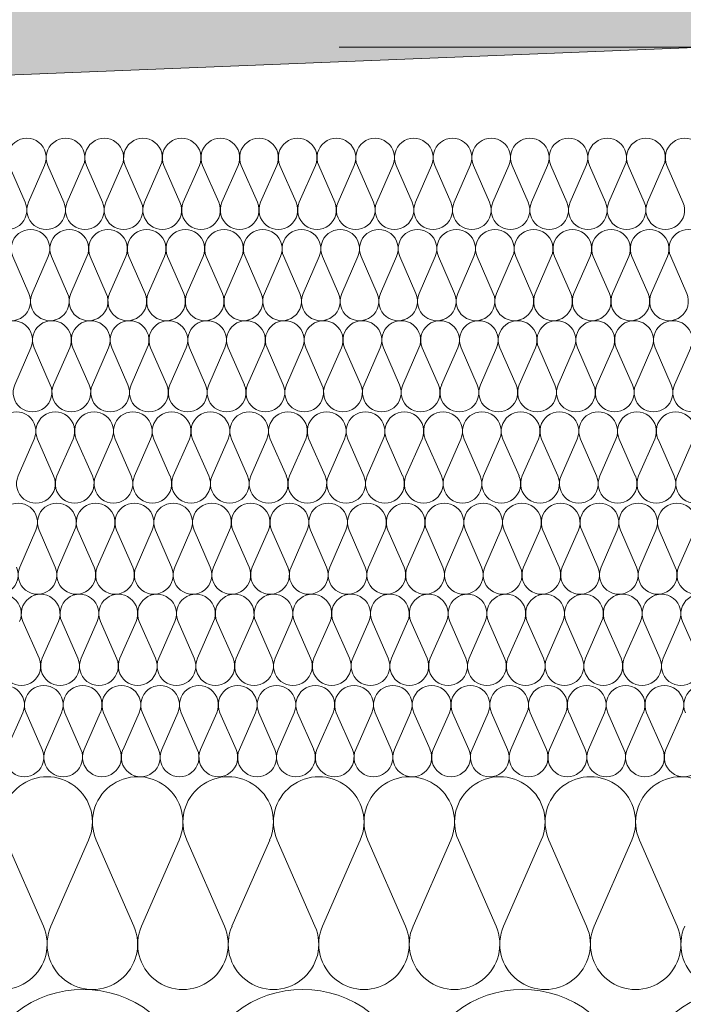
# Model space of a CAD drawing. Extents: x -547885 to -186295, y -25370 to 156194.
# Tile 44 of 256: x -514235 to -514016, y -7804 to -7481. Entities that reach past the tile are written whole.
import ezdxf

# ---------------------------------------------------------------- set-up
doc = ezdxf.new("R2010")
doc.units = 0
doc.header["$MEASUREMENT"] = 0
doc.layers.add('arch wypelnienia_Nr_Pióra__2', color=7, linetype='Continuous', lineweight=13, true_color=0x7f7f7f)
doc.layers.add('Inwent Izolacje_Nr_Pióra__2', color=7, linetype='Continuous', lineweight=13, true_color=0x7f7f7f)
doc.layers.add('Inwent Izolacje', color=7, linetype='Continuous')
doc.layers.add('INWENT WYMIARY', color=7, linetype='Continuous')
for name, color, linetype, lineweight in [('INWENT KONST. DREWNIANA_Nr_Pióra__21', 7, 'Continuous', 9), ('INWENT WYMIARY_Nr_Pióra__21', 7, 'Continuous', 9), ('INWENT WYMIARY_Nr_Pióra__5', 7, 'Continuous', 13)]:
    doc.layers.add(name, color=color, linetype=linetype, lineweight=lineweight)
doc.styles.add('GENERATED_STYLE_2', font='txt')
doc.dimstyles.new('GENERATED_STYLE__11', dxfattribs={"dimtxt": 160.000002, "dimasz": 110.144928, "dimexe": 0.18, "dimexo": 40, "dimgap": 0.09, "dimtad": 1, "dimtih": 1, "dimtoh": 1, "dimdec": 0, "dimzin": 0, "dimdsep": 46, "dimtxsty": 'GENERATED_STYLE_2', "dimblk": 'ARROWHEAD_5', "dimblk1": 'ARROWHEAD_5', "dimblk2": 'ARROWHEAD_5', "dimcen": 0.09, "dimclrd": 7, "dimclre": 7, "dimclrt": 7, "dimazin": 0, "dimtfac": 1, "dimtdec": 4, "dimtmove": 0, "dimatfit": 3, "dimfxl": 0, "dimtolj": 1, "dimtzin": 0, "dimarcsym": 0})

# ---------------------------------------------------------------- blocks, each defined once
blk = doc.blocks.new('Izolacja cieplna 14_254', base_point=(-507889.55, -7969.58))
at = {"layer": 'Inwent Izolacje_Nr_Pióra__2', "linetype": 'Continuous'}
for centre in [(-514213.65, -7835.73), (-514141.38, -7835.73), (-514069.1, -7835.73), (-513996.83, -7835.73)]:
    blk.add_ellipse(centre, major_axis=(0, -36.15), ratio=0.999515, start_param=1.158003, end_param=5.125183, dxfattribs=at)
blk = doc.blocks.new('Izolacja cieplna 14_255', base_point=(-508759.55, -7799.58))
at = {"layer": 'Inwent Izolacje_Nr_Pióra__2', "linetype": 'Continuous'}
for p, q in [((-514226.76, -7778.72), (-514239.15, -7750.44)), ((-514211.87, -7750.44), (-514224.26, -7778.72)), ((-514196.97, -7778.72), (-514209.37, -7750.44)), ((-514182.08, -7750.44), (-514194.47, -7778.72)), ((-514167.19, -7778.72), (-514179.58, -7750.44)), ((-514152.29, -7750.44), (-514164.69, -7778.72)), ((-514137.4, -7778.72), (-514149.79, -7750.44)), ((-514122.51, -7750.44), (-514134.9, -7778.72)), ((-514107.61, -7778.72), (-514120, -7750.44)), ((-514092.72, -7750.44), (-514105.11, -7778.72)), ((-514077.83, -7778.72), (-514090.22, -7750.44)), ((-514062.93, -7750.44), (-514075.32, -7778.72)), ((-514048.04, -7778.72), (-514060.43, -7750.44)), ((-514033.15, -7750.44), (-514045.54, -7778.72)), ((-514018.25, -7778.72), (-514030.64, -7750.44))]:
    blk.add_line(p, q, dxfattribs=at)
for centre, start_param, end_param in [((-514225.51, -7744.47), 2.728799, 6.695979), ((-514195.72, -7744.47), 2.728799, 6.695979), ((-514165.94, -7744.47), 2.728799, 6.695979), ((-514136.15, -7744.47), 2.728799, 6.695979), ((-514106.36, -7744.47), 2.728799, 6.695979), ((-514076.57, -7744.47), 2.728799, 6.695979), ((-514046.79, -7744.47), 2.728799, 6.695979), ((-514017, -7744.47), 2.728799, 6.695979), ((-514240.4, -7784.69), 5.870392, 9.837571), ((-514210.62, -7784.69), 5.870392, 9.837571), ((-514180.83, -7784.69), 5.870392, 9.837571), ((-514151.04, -7784.69), 5.870392, 9.837571), ((-514121.26, -7784.69), 5.870392, 9.837571), ((-514091.47, -7784.69), 5.870392, 9.837571), ((-514061.68, -7784.69), 5.870392, 9.837571), ((-514031.89, -7784.69), 5.870392, 9.837571), ((-514002.11, -7784.69), 5.870392, 9.837571)]:
    blk.add_ellipse(centre, major_axis=(-14.89, 0), ratio=0.999587, start_param=start_param, end_param=end_param, dxfattribs=at)
blk = doc.blocks.new('Izolacja cieplna 14_256', base_point=(-509409.55, -7729.58))
at = {"layer": 'Inwent Izolacje_Nr_Pióra__2', "linetype": 'Continuous'}
for p, q in [((-514233.53, -7708.52), (-514238.84, -7720.64)), ((-514227.15, -7720.64), (-514232.46, -7708.52)), ((-514220.77, -7708.52), (-514226.08, -7720.64)), ((-514214.39, -7720.64), (-514219.69, -7708.52)), ((-514208.01, -7708.52), (-514213.31, -7720.64)), ((-514201.63, -7720.64), (-514206.93, -7708.52)), ((-514195.25, -7708.52), (-514200.55, -7720.64)), ((-514188.87, -7720.64), (-514194.17, -7708.52)), ((-514182.49, -7708.52), (-514187.79, -7720.64)), ((-514176.11, -7720.64), (-514181.41, -7708.52)), ((-514169.73, -7708.52), (-514175.03, -7720.64)), ((-514163.34, -7720.64), (-514168.65, -7708.52)), ((-514156.96, -7708.52), (-514162.27, -7720.64)), ((-514150.58, -7720.64), (-514155.89, -7708.52)), ((-514144.2, -7708.52), (-514149.51, -7720.64)), ((-514137.82, -7720.64), (-514143.13, -7708.52)), ((-514131.44, -7708.52), (-514136.75, -7720.64)), ((-514125.06, -7720.64), (-514130.37, -7708.52)), ((-514118.68, -7708.52), (-514123.99, -7720.64)), ((-514112.3, -7720.64), (-514117.61, -7708.52)), ((-514105.92, -7708.52), (-514111.23, -7720.64)), ((-514099.54, -7720.64), (-514104.85, -7708.52)), ((-514093.16, -7708.52), (-514098.47, -7720.64)), ((-514086.78, -7720.64), (-514092.09, -7708.52)), ((-514080.4, -7708.52), (-514085.71, -7720.64)), ((-514074.02, -7720.64), (-514079.33, -7708.52)), ((-514067.64, -7708.52), (-514072.95, -7720.64)), ((-514061.26, -7720.64), (-514066.57, -7708.52)), ((-514054.88, -7708.52), (-514060.19, -7720.64)), ((-514048.5, -7720.64), (-514053.81, -7708.52)), ((-514042.12, -7708.52), (-514047.43, -7720.64)), ((-514035.74, -7720.64), (-514041.05, -7708.52)), ((-514029.36, -7708.52), (-514034.67, -7720.64)), ((-514022.98, -7720.64), (-514028.29, -7708.52)), ((-514016.6, -7708.52), (-514021.91, -7720.64))]:
    blk.add_line(p, q, dxfattribs=at)
for centre, start_param, end_param in [((-514239.37, -7705.96), 1.158003, 5.125183), ((-514226.61, -7705.96), 1.158003, 5.125183), ((-514213.85, -7705.96), 1.158003, 5.125183), ((-514201.09, -7705.96), 1.158003, 5.125183), ((-514188.33, -7705.96), 1.158003, 5.125183), ((-514175.57, -7705.96), 1.158003, 5.125183), ((-514162.81, -7705.96), 1.158003, 5.125183), ((-514150.05, -7705.96), 1.158003, 5.125183), ((-514137.29, -7705.96), 1.158003, 5.125183), ((-514124.53, -7705.96), 1.158003, 5.125183), ((-514111.77, -7705.96), 1.158003, 5.125183), ((-514099.01, -7705.96), 1.158003, 5.125183), ((-514086.25, -7705.96), 1.158003, 5.125183), ((-514073.49, -7705.96), 1.158003, 5.125183), ((-514060.73, -7705.96), 1.158003, 5.125183), ((-514047.97, -7705.96), 1.158003, 5.125183), ((-514035.2, -7705.96), 1.158003, 5.125183), ((-514022.44, -7705.96), 1.158003, 5.125183), ((-514009.68, -7705.96), 1.158003, 5.125183), ((-514232.99, -7723.2), 4.299595, 8.266774), ((-514220.23, -7723.2), 4.299595, 8.266774), ((-514207.47, -7723.2), 4.299595, 8.266774), ((-514194.71, -7723.2), 4.299595, 8.266774), ((-514181.95, -7723.2), 4.299595, 8.266774), ((-514169.19, -7723.2), 4.299595, 8.266774), ((-514156.43, -7723.2), 4.299595, 8.266774), ((-514143.67, -7723.2), 4.299595, 8.266774), ((-514130.91, -7723.2), 4.299595, 8.266774), ((-514118.15, -7723.2), 4.299595, 8.266774), ((-514105.39, -7723.2), 4.299595, 8.266774), ((-514092.63, -7723.2), 4.299595, 8.266774), ((-514079.87, -7723.2), 4.299595, 8.266774), ((-514067.11, -7723.2), 4.299595, 8.266774), ((-514054.35, -7723.2), 4.299595, 8.266774), ((-514041.58, -7723.2), 4.299595, 8.266774), ((-514028.82, -7723.2), 4.299595, 8.266774), ((-514016.06, -7723.2), 4.299595, 8.266774)]:
    blk.add_ellipse(centre, major_axis=(0, -6.38), ratio=0.999979, start_param=start_param, end_param=end_param, dxfattribs=at)
blk = doc.blocks.new('Izolacja cieplna 14_257', base_point=(-510059.55, -7699.58))
at = {"layer": 'Inwent Izolacje_Nr_Pióra__2', "linetype": 'Continuous'}
for p, q in [((-514228.17, -7690.64), (-514233.49, -7678.52)), ((-514221.79, -7678.52), (-514227.1, -7690.64)), ((-514215.41, -7690.64), (-514220.72, -7678.52)), ((-514209.03, -7678.52), (-514214.34, -7690.64)), ((-514202.64, -7690.64), (-514207.95, -7678.52)), ((-514196.26, -7678.52), (-514201.57, -7690.64)), ((-514189.88, -7690.64), (-514195.19, -7678.52)), ((-514183.49, -7678.52), (-514188.8, -7690.64)), ((-514177.11, -7690.64), (-514182.42, -7678.52)), ((-514170.73, -7678.52), (-514176.04, -7690.64)), ((-514164.35, -7690.64), (-514169.66, -7678.52)), ((-514157.96, -7678.52), (-514163.27, -7690.64)), ((-514151.58, -7690.64), (-514156.89, -7678.52)), ((-514145.2, -7678.52), (-514150.51, -7690.64)), ((-514138.81, -7690.64), (-514144.12, -7678.52)), ((-514132.43, -7678.52), (-514137.74, -7690.64)), ((-514126.05, -7690.64), (-514131.36, -7678.52)), ((-514119.66, -7678.52), (-514124.97, -7690.64)), ((-514113.28, -7690.64), (-514118.59, -7678.52)), ((-514106.9, -7678.52), (-514112.21, -7690.64)), ((-514100.52, -7690.64), (-514105.83, -7678.52)), ((-514094.13, -7678.52), (-514099.44, -7690.64)), ((-514087.75, -7690.64), (-514093.06, -7678.52)), ((-514081.37, -7678.52), (-514086.68, -7690.64)), ((-514074.98, -7690.64), (-514080.29, -7678.52)), ((-514068.6, -7678.52), (-514073.91, -7690.64)), ((-514062.22, -7690.64), (-514067.53, -7678.52)), ((-514055.83, -7678.52), (-514061.15, -7690.64)), ((-514049.45, -7690.64), (-514054.76, -7678.52)), ((-514043.07, -7678.52), (-514048.38, -7690.64)), ((-514036.69, -7690.64), (-514042, -7678.52)), ((-514030.3, -7678.52), (-514035.61, -7690.64)), ((-514023.92, -7690.64), (-514029.23, -7678.52)), ((-514017.54, -7678.52), (-514022.85, -7690.64)), ((-514011.15, -7690.64), (-514016.46, -7678.52))]:
    blk.add_line(p, q, dxfattribs=at)
for centre, start_param, end_param in [((-514240.4, -7675.96), 2.728799, 6.695979), ((-514227.64, -7675.96), 2.728799, 6.695979), ((-514214.87, -7675.96), 2.728799, 6.695979), ((-514202.11, -7675.96), 2.728799, 6.695979), ((-514189.34, -7675.96), 2.728799, 6.695979), ((-514176.57, -7675.96), 2.728799, 6.695979), ((-514163.81, -7675.96), 2.728799, 6.695979), ((-514151.04, -7675.96), 2.728799, 6.695979), ((-514138.28, -7675.96), 2.728799, 6.695979), ((-514125.51, -7675.96), 2.728799, 6.695979), ((-514112.75, -7675.96), 2.728799, 6.695979), ((-514099.98, -7675.96), 2.728799, 6.695979), ((-514087.21, -7675.96), 2.728799, 6.695979), ((-514074.45, -7675.96), 2.728799, 6.695979), ((-514061.68, -7675.96), 2.728799, 6.695979), ((-514048.92, -7675.96), 2.728799, 6.695979), ((-514036.15, -7675.96), 2.728799, 6.695979), ((-514023.38, -7675.96), 2.728799, 6.695979), ((-514010.62, -7675.96), 2.728799, 6.695979), ((-514234.02, -7693.2), 5.870392, 9.837571), ((-514221.26, -7693.2), 5.870392, 9.837571), ((-514208.49, -7693.2), 5.870392, 9.837571), ((-514195.72, -7693.2), 5.870392, 9.837571), ((-514182.96, -7693.2), 5.870392, 9.837571), ((-514170.19, -7693.2), 5.870392, 9.837571), ((-514157.43, -7693.2), 5.870392, 9.837571), ((-514144.66, -7693.2), 5.870392, 9.837571), ((-514131.89, -7693.2), 5.870392, 9.837571), ((-514119.13, -7693.2), 5.870392, 9.837571), ((-514106.36, -7693.2), 5.870392, 9.837571), ((-514093.6, -7693.2), 5.870392, 9.837571), ((-514080.83, -7693.2), 5.870392, 9.837571), ((-514068.06, -7693.2), 5.870392, 9.837571), ((-514055.3, -7693.2), 5.870392, 9.837571), ((-514042.53, -7693.2), 5.870392, 9.837571), ((-514029.77, -7693.2), 5.870392, 9.837571), ((-514017, -7693.2), 5.870392, 9.837571)]:
    blk.add_ellipse(centre, major_axis=(-6.38, 0), ratio=0.999587, start_param=start_param, end_param=end_param, dxfattribs=at)
blk = doc.blocks.new('Izolacja cieplna 14_258', base_point=(-510709.55, -7669.58))
at = {"layer": 'Inwent Izolacje_Nr_Pióra__2', "linetype": 'Continuous'}
for p, q in [((-514229.21, -7648.52), (-514234.52, -7660.64)), ((-514222.84, -7660.64), (-514228.14, -7648.52)), ((-514216.46, -7648.52), (-514221.77, -7660.64)), ((-514210.09, -7660.64), (-514215.39, -7648.52)), ((-514203.71, -7648.52), (-514209.02, -7660.64)), ((-514197.34, -7660.64), (-514202.64, -7648.52)), ((-514190.96, -7648.52), (-514196.27, -7660.64)), ((-514184.59, -7660.64), (-514189.89, -7648.52)), ((-514178.21, -7648.52), (-514183.52, -7660.64)), ((-514171.84, -7660.64), (-514177.14, -7648.52)), ((-514165.46, -7648.52), (-514170.77, -7660.64)), ((-514159.09, -7660.64), (-514164.39, -7648.52)), ((-514152.71, -7648.52), (-514158.02, -7660.64)), ((-514146.34, -7660.64), (-514151.64, -7648.52)), ((-514139.96, -7648.52), (-514145.27, -7660.64)), ((-514133.59, -7660.64), (-514138.89, -7648.52)), ((-514127.21, -7648.52), (-514132.52, -7660.64)), ((-514120.84, -7660.64), (-514126.14, -7648.52)), ((-514114.46, -7648.52), (-514119.77, -7660.64)), ((-514108.09, -7660.64), (-514113.39, -7648.52)), ((-514101.71, -7648.52), (-514107.01, -7660.64)), ((-514095.34, -7660.64), (-514100.64, -7648.52)), ((-514088.96, -7648.52), (-514094.26, -7660.64)), ((-514082.58, -7660.64), (-514087.89, -7648.52)), ((-514076.21, -7648.52), (-514081.51, -7660.64)), ((-514069.83, -7660.64), (-514075.14, -7648.52)), ((-514063.46, -7648.52), (-514068.76, -7660.64)), ((-514057.08, -7660.64), (-514062.39, -7648.52)), ((-514050.71, -7648.52), (-514056.01, -7660.64)), ((-514044.33, -7660.64), (-514049.64, -7648.52)), ((-514037.96, -7648.52), (-514043.26, -7660.64)), ((-514031.58, -7660.64), (-514036.89, -7648.52)), ((-514025.21, -7648.52), (-514030.51, -7660.64)), ((-514018.83, -7660.64), (-514024.14, -7648.52)), ((-514012.46, -7648.52), (-514017.76, -7660.64))]:
    blk.add_line(p, q, dxfattribs=at)
for centre, start_param, end_param in [((-514235.05, -7645.96), 1.158003, 5.125183), ((-514222.3, -7645.96), 1.158003, 5.125183), ((-514209.55, -7645.96), 1.158003, 5.125183), ((-514196.8, -7645.96), 1.158003, 5.125183), ((-514184.05, -7645.96), 1.158003, 5.125183), ((-514171.3, -7645.96), 1.158003, 5.125183), ((-514158.55, -7645.96), 1.158003, 5.125183), ((-514145.8, -7645.96), 1.158003, 5.125183), ((-514133.05, -7645.96), 1.158003, 5.125183), ((-514120.3, -7645.96), 1.158003, 5.125183), ((-514107.55, -7645.96), 1.158003, 5.125183), ((-514094.8, -7645.96), 1.158003, 5.125183), ((-514082.05, -7645.96), 1.158003, 5.125183), ((-514069.3, -7645.96), 1.158003, 5.125183), ((-514056.55, -7645.96), 1.158003, 5.125183), ((-514043.8, -7645.96), 1.158003, 5.125183), ((-514031.05, -7645.96), 1.158003, 5.125183), ((-514018.3, -7645.96), 1.158003, 5.125183), ((-514241.43, -7663.2), 4.299595, 8.266774), ((-514228.68, -7663.2), 4.299595, 8.266774), ((-514215.93, -7663.2), 4.299595, 8.266774), ((-514203.18, -7663.2), 4.299595, 8.266774), ((-514190.43, -7663.2), 4.299595, 8.266774), ((-514177.68, -7663.2), 4.299595, 8.266774), ((-514164.93, -7663.2), 4.299595, 8.266774), ((-514152.18, -7663.2), 4.299595, 8.266774), ((-514139.43, -7663.2), 4.299595, 8.266774), ((-514126.68, -7663.2), 4.299595, 8.266774), ((-514113.93, -7663.2), 4.299595, 8.266774), ((-514101.17, -7663.2), 4.299595, 8.266774), ((-514088.42, -7663.2), 4.299595, 8.266774), ((-514075.67, -7663.2), 4.299595, 8.266774), ((-514062.92, -7663.2), 4.299595, 8.266774), ((-514050.17, -7663.2), 4.299595, 8.266774), ((-514037.42, -7663.2), 4.299595, 8.266774), ((-514024.67, -7663.2), 4.299595, 8.266774), ((-514011.92, -7663.2), 4.299595, 8.266774)]:
    blk.add_ellipse(centre, major_axis=(0, -6.38), ratio=0.999198, start_param=start_param, end_param=end_param, dxfattribs=at)
blk = doc.blocks.new('Izolacja cieplna 14_259', base_point=(-511409.55, -7639.58))
at = {"layer": 'Inwent Izolacje_Nr_Pióra__2', "linetype": 'Continuous'}
for p, q in [((-514229.74, -7618.52), (-514235.05, -7630.64)), ((-514223.37, -7630.64), (-514228.67, -7618.52)), ((-514216.99, -7618.52), (-514222.29, -7630.64)), ((-514210.61, -7630.64), (-514215.91, -7618.52)), ((-514204.23, -7618.52), (-514209.54, -7630.64)), ((-514197.85, -7630.64), (-514203.16, -7618.52)), ((-514191.47, -7618.52), (-514196.78, -7630.64)), ((-514185.09, -7630.64), (-514190.4, -7618.52)), ((-514178.71, -7618.52), (-514184.02, -7630.64)), ((-514172.33, -7630.64), (-514177.64, -7618.52)), ((-514165.95, -7618.52), (-514171.26, -7630.64)), ((-514159.57, -7630.64), (-514164.88, -7618.52)), ((-514153.19, -7618.52), (-514158.5, -7630.64)), ((-514146.81, -7630.64), (-514152.12, -7618.52)), ((-514140.43, -7618.52), (-514145.74, -7630.64)), ((-514134.06, -7630.64), (-514139.36, -7618.52)), ((-514127.68, -7618.52), (-514132.98, -7630.64)), ((-514121.3, -7630.64), (-514126.6, -7618.52)), ((-514114.92, -7618.52), (-514120.22, -7630.64)), ((-514108.54, -7630.64), (-514113.85, -7618.52)), ((-514102.16, -7618.52), (-514107.47, -7630.64)), ((-514095.78, -7630.64), (-514101.09, -7618.52)), ((-514089.4, -7618.52), (-514094.71, -7630.64)), ((-514083.02, -7630.64), (-514088.33, -7618.52)), ((-514076.64, -7618.52), (-514081.95, -7630.64)), ((-514070.26, -7630.64), (-514075.57, -7618.52)), ((-514063.88, -7618.52), (-514069.19, -7630.64)), ((-514057.5, -7630.64), (-514062.81, -7618.52)), ((-514051.12, -7618.52), (-514056.43, -7630.64)), ((-514044.74, -7630.64), (-514050.05, -7618.52)), ((-514038.37, -7618.52), (-514043.67, -7630.64)), ((-514031.99, -7630.64), (-514037.29, -7618.52)), ((-514025.61, -7618.52), (-514030.91, -7630.64)), ((-514019.23, -7630.64), (-514024.53, -7618.52)), ((-514012.85, -7618.52), (-514018.16, -7630.64))]:
    blk.add_line(p, q, dxfattribs=at)
for centre, start_param, end_param in [((-514235.59, -7615.96), 1.158003, 5.125183), ((-514222.83, -7615.96), 1.158003, 5.125183), ((-514210.07, -7615.96), 1.158003, 5.125183), ((-514197.31, -7615.96), 1.158003, 5.125183), ((-514184.55, -7615.96), 1.158003, 5.125183), ((-514171.8, -7615.96), 1.158003, 5.125183), ((-514159.04, -7615.96), 1.158003, 5.125183), ((-514146.28, -7615.96), 1.158003, 5.125183), ((-514133.52, -7615.96), 1.158003, 5.125183), ((-514120.76, -7615.96), 1.158003, 5.125183), ((-514108, -7615.96), 1.158003, 5.125183), ((-514095.24, -7615.96), 1.158003, 5.125183), ((-514082.48, -7615.96), 1.158003, 5.125183), ((-514069.73, -7615.96), 1.158003, 5.125183), ((-514056.97, -7615.96), 1.158003, 5.125183), ((-514044.21, -7615.96), 1.158003, 5.125183), ((-514031.45, -7615.96), 1.158003, 5.125183), ((-514018.69, -7615.96), 1.158003, 5.125183), ((-514229.21, -7633.2), 4.299595, 8.266774), ((-514216.45, -7633.2), 4.299595, 8.266774), ((-514203.69, -7633.2), 4.299595, 8.266774), ((-514190.93, -7633.2), 4.299595, 8.266774), ((-514178.17, -7633.2), 4.299595, 8.266774), ((-514165.42, -7633.2), 4.299595, 8.266774), ((-514152.66, -7633.2), 4.299595, 8.266774), ((-514139.9, -7633.2), 4.299595, 8.266774), ((-514127.14, -7633.2), 4.299595, 8.266774), ((-514114.38, -7633.2), 4.299595, 8.266774), ((-514101.62, -7633.2), 4.299595, 8.266774), ((-514088.86, -7633.2), 4.299595, 8.266774), ((-514076.11, -7633.2), 4.299595, 8.266774), ((-514063.35, -7633.2), 4.299595, 8.266774), ((-514050.59, -7633.2), 4.299595, 8.266774), ((-514037.83, -7633.2), 4.299595, 8.266774), ((-514025.07, -7633.2), 4.299595, 8.266774), ((-514012.31, -7633.2), 4.299595, 8.266774)]:
    blk.add_ellipse(centre, major_axis=(0, -6.38), ratio=0.999838, start_param=start_param, end_param=end_param, dxfattribs=at)
blk = doc.blocks.new('Izolacja cieplna 14_260', base_point=(-512059.55, -7609.58))
at = {"layer": 'Inwent Izolacje_Nr_Pióra__2', "linetype": 'Continuous'}
for p, q in [((-514230.86, -7588.52), (-514236.17, -7600.64)), ((-514224.47, -7600.64), (-514229.79, -7588.52)), ((-514218.09, -7588.52), (-514223.4, -7600.64)), ((-514211.71, -7600.64), (-514217.02, -7588.52)), ((-514205.32, -7588.52), (-514210.63, -7600.64)), ((-514198.94, -7600.64), (-514204.25, -7588.52)), ((-514192.55, -7588.52), (-514197.86, -7600.64)), ((-514186.17, -7600.64), (-514191.48, -7588.52)), ((-514179.78, -7588.52), (-514185.09, -7600.64)), ((-514173.4, -7600.64), (-514178.71, -7588.52)), ((-514167.01, -7588.52), (-514172.33, -7600.64)), ((-514160.63, -7600.64), (-514165.94, -7588.52)), ((-514154.24, -7588.52), (-514159.56, -7600.64)), ((-514147.86, -7600.64), (-514153.17, -7588.52)), ((-514141.47, -7588.52), (-514146.79, -7600.64)), ((-514135.09, -7600.64), (-514140.4, -7588.52)), ((-514128.71, -7588.52), (-514134.02, -7600.64)), ((-514122.32, -7600.64), (-514127.63, -7588.52)), ((-514115.94, -7588.52), (-514121.25, -7600.64)), ((-514109.55, -7600.64), (-514114.86, -7588.52)), ((-514103.17, -7588.52), (-514108.48, -7600.64)), ((-514096.78, -7600.64), (-514102.09, -7588.52)), ((-514090.4, -7588.52), (-514095.71, -7600.64)), ((-514084.01, -7600.64), (-514089.32, -7588.52)), ((-514077.63, -7588.52), (-514082.94, -7600.64)), ((-514071.24, -7600.64), (-514076.56, -7588.52)), ((-514064.86, -7588.52), (-514070.17, -7600.64)), ((-514058.47, -7600.64), (-514063.79, -7588.52)), ((-514052.09, -7588.52), (-514057.4, -7600.64)), ((-514045.71, -7600.64), (-514051.02, -7588.52)), ((-514039.32, -7588.52), (-514044.63, -7600.64)), ((-514032.94, -7600.64), (-514038.25, -7588.52)), ((-514026.55, -7588.52), (-514031.86, -7600.64)), ((-514020.17, -7600.64), (-514025.48, -7588.52)), ((-514013.78, -7588.52), (-514019.09, -7600.64))]:
    blk.add_line(p, q, dxfattribs=at)
for centre, start_param, end_param in [((-514236.71, -7585.96), 2.728799, 6.695979), ((-514223.94, -7585.96), 2.728799, 6.695979), ((-514211.17, -7585.96), 2.728799, 6.695979), ((-514198.4, -7585.96), 2.728799, 6.695979), ((-514185.63, -7585.96), 2.728799, 6.695979), ((-514172.86, -7585.96), 2.728799, 6.695979), ((-514160.09, -7585.96), 2.728799, 6.695979), ((-514147.32, -7585.96), 2.728799, 6.695979), ((-514134.55, -7585.96), 2.728799, 6.695979), ((-514121.78, -7585.96), 2.728799, 6.695979), ((-514109.02, -7585.96), 2.728799, 6.695979), ((-514096.25, -7585.96), 2.728799, 6.695979), ((-514083.48, -7585.96), 2.728799, 6.695979), ((-514070.71, -7585.96), 2.728799, 6.695979), ((-514057.94, -7585.96), 2.728799, 6.695979), ((-514045.17, -7585.96), 2.728799, 6.695979), ((-514032.4, -7585.96), 2.728799, 6.695979), ((-514019.63, -7585.96), 2.728799, 6.695979), ((-514230.32, -7603.2), 5.870392, 9.837571), ((-514217.55, -7603.2), 5.870392, 9.837571), ((-514204.78, -7603.2), 5.870392, 9.837571), ((-514192.02, -7603.2), 5.870392, 9.837571), ((-514179.25, -7603.2), 5.870392, 9.837571), ((-514166.48, -7603.2), 5.870392, 9.837571), ((-514153.71, -7603.2), 5.870392, 9.837571), ((-514140.94, -7603.2), 5.870392, 9.837571), ((-514128.17, -7603.2), 5.870392, 9.837571), ((-514115.4, -7603.2), 5.870392, 9.837571), ((-514102.63, -7603.2), 5.870392, 9.837571), ((-514089.86, -7603.2), 5.870392, 9.837571), ((-514077.09, -7603.2), 5.870392, 9.837571), ((-514064.32, -7603.2), 5.870392, 9.837571), ((-514051.55, -7603.2), 5.870392, 9.837571), ((-514038.78, -7603.2), 5.870392, 9.837571), ((-514026.02, -7603.2), 5.870392, 9.837571), ((-514013.25, -7603.2), 5.870392, 9.837571)]:
    blk.add_ellipse(centre, major_axis=(-6.38, 0), ratio=0.999331, start_param=start_param, end_param=end_param, dxfattribs=at)
blk = doc.blocks.new('Izolacja cieplna 14_261', base_point=(-512709.55, -7579.58))
at = {"layer": 'Inwent Izolacje_Nr_Pióra__2', "linetype": 'Continuous'}
for p, q in [((-514231.5, -7570.64), (-514236.8, -7558.52)), ((-514225.13, -7558.52), (-514230.43, -7570.64)), ((-514218.77, -7570.64), (-514224.07, -7558.52)), ((-514212.4, -7558.52), (-514217.7, -7570.64)), ((-514206.04, -7570.64), (-514211.33, -7558.52)), ((-514199.67, -7558.52), (-514204.97, -7570.64)), ((-514193.31, -7570.64), (-514198.6, -7558.52)), ((-514186.94, -7558.52), (-514192.24, -7570.64)), ((-514180.57, -7570.64), (-514185.87, -7558.52)), ((-514174.21, -7558.52), (-514179.51, -7570.64)), ((-514167.84, -7570.64), (-514173.14, -7558.52)), ((-514161.48, -7558.52), (-514166.77, -7570.64)), ((-514155.11, -7570.64), (-514160.41, -7558.52)), ((-514148.75, -7558.52), (-514154.04, -7570.64)), ((-514142.38, -7570.64), (-514147.68, -7558.52)), ((-514136.01, -7558.52), (-514141.31, -7570.64)), ((-514129.65, -7570.64), (-514134.94, -7558.52)), ((-514123.28, -7558.52), (-514128.58, -7570.64)), ((-514116.92, -7570.64), (-514122.21, -7558.52)), ((-514110.55, -7558.52), (-514115.85, -7570.64)), ((-514104.19, -7570.64), (-514109.48, -7558.52)), ((-514097.82, -7558.52), (-514103.12, -7570.64)), ((-514091.45, -7570.64), (-514096.75, -7558.52)), ((-514085.09, -7558.52), (-514090.38, -7570.64)), ((-514078.72, -7570.64), (-514084.02, -7558.52)), ((-514072.36, -7558.52), (-514077.65, -7570.64)), ((-514065.99, -7570.64), (-514071.29, -7558.52)), ((-514059.63, -7558.52), (-514064.92, -7570.64)), ((-514053.26, -7570.64), (-514058.56, -7558.52)), ((-514046.89, -7558.52), (-514052.19, -7570.64)), ((-514040.53, -7570.64), (-514045.82, -7558.52)), ((-514034.16, -7558.52), (-514039.46, -7570.64)), ((-514027.8, -7570.64), (-514033.09, -7558.52)), ((-514021.43, -7558.52), (-514026.73, -7570.64)), ((-514015.07, -7570.64), (-514020.36, -7558.52))]:
    blk.add_line(p, q, dxfattribs=at)
for centre, start_param, end_param in [((-514230.97, -7555.96), 1.158003, 5.125183), ((-514218.23, -7555.96), 1.158003, 5.125183), ((-514205.5, -7555.96), 1.158003, 5.125183), ((-514192.77, -7555.96), 1.158003, 5.125183), ((-514180.04, -7555.96), 1.158003, 5.125183), ((-514167.31, -7555.96), 1.158003, 5.125183), ((-514154.58, -7555.96), 1.158003, 5.125183), ((-514141.85, -7555.96), 1.158003, 5.125183), ((-514129.11, -7555.96), 1.158003, 5.125183), ((-514116.38, -7555.96), 1.158003, 5.125183), ((-514103.65, -7555.96), 1.158003, 5.125183), ((-514090.92, -7555.96), 1.158003, 5.125183), ((-514078.19, -7555.96), 1.158003, 5.125183), ((-514065.46, -7555.96), 1.158003, 5.125183), ((-514052.72, -7555.96), 1.158003, 5.125183), ((-514039.99, -7555.96), 1.158003, 5.125183), ((-514027.26, -7555.96), 1.158003, 5.125183), ((-514014.53, -7555.96), 1.158003, 5.125183), ((-514237.33, -7573.2), 4.299595, 8.266774), ((-514224.6, -7573.2), 4.299595, 8.266774), ((-514211.87, -7573.2), 4.299595, 8.266774), ((-514199.14, -7573.2), 4.299595, 8.266774), ((-514186.41, -7573.2), 4.299595, 8.266774), ((-514173.67, -7573.2), 4.299595, 8.266774), ((-514160.94, -7573.2), 4.299595, 8.266774), ((-514148.21, -7573.2), 4.299595, 8.266774), ((-514135.48, -7573.2), 4.299595, 8.266774), ((-514122.75, -7573.2), 4.299595, 8.266774), ((-514110.02, -7573.2), 4.299595, 8.266774), ((-514097.29, -7573.2), 4.299595, 8.266774), ((-514084.55, -7573.2), 4.299595, 8.266774), ((-514071.82, -7573.2), 4.299595, 8.266774), ((-514059.09, -7573.2), 4.299595, 8.266774), ((-514046.36, -7573.2), 4.299595, 8.266774), ((-514033.63, -7573.2), 4.299595, 8.266774), ((-514020.9, -7573.2), 4.299595, 8.266774)]:
    blk.add_ellipse(centre, major_axis=(0, -6.38), ratio=0.997711, start_param=start_param, end_param=end_param, dxfattribs=at)
blk = doc.blocks.new('Izolacja cieplna 14_262', base_point=(-514009.41, -7549.58))
at = {"layer": 'Inwent Izolacje_Nr_Pióra__2', "linetype": 'Continuous'}
for p, q in [((-514232.72, -7540.64), (-514238.01, -7528.52)), ((-514226.35, -7528.52), (-514231.65, -7540.64)), ((-514219.99, -7540.64), (-514225.28, -7528.52)), ((-514213.62, -7528.52), (-514218.92, -7540.64)), ((-514207.26, -7540.64), (-514212.55, -7528.52)), ((-514200.89, -7528.52), (-514206.19, -7540.64)), ((-514194.53, -7540.64), (-514199.82, -7528.52)), ((-514188.16, -7528.52), (-514193.46, -7540.64)), ((-514181.8, -7540.64), (-514187.09, -7528.52)), ((-514175.43, -7528.52), (-514180.73, -7540.64)), ((-514169.07, -7540.64), (-514174.36, -7528.52)), ((-514162.7, -7528.52), (-514168, -7540.64)), ((-514156.34, -7540.64), (-514161.63, -7528.52)), ((-514149.97, -7528.52), (-514155.27, -7540.64)), ((-514143.61, -7540.64), (-514148.9, -7528.52)), ((-514137.24, -7528.52), (-514142.54, -7540.64)), ((-514130.88, -7540.64), (-514136.17, -7528.52)), ((-514124.51, -7528.52), (-514129.81, -7540.64)), ((-514118.15, -7540.64), (-514123.44, -7528.52)), ((-514111.78, -7528.52), (-514117.08, -7540.64)), ((-514105.42, -7540.64), (-514110.71, -7528.52)), ((-514099.05, -7528.52), (-514104.35, -7540.64)), ((-514092.69, -7540.64), (-514097.98, -7528.52)), ((-514086.32, -7528.52), (-514091.62, -7540.64)), ((-514079.96, -7540.64), (-514085.25, -7528.52)), ((-514073.59, -7528.52), (-514078.89, -7540.64)), ((-514067.23, -7540.64), (-514072.52, -7528.52)), ((-514060.86, -7528.52), (-514066.16, -7540.64)), ((-514054.5, -7540.64), (-514059.79, -7528.52)), ((-514048.13, -7528.52), (-514053.43, -7540.64)), ((-514041.77, -7540.64), (-514047.06, -7528.52)), ((-514035.4, -7528.52), (-514040.7, -7540.64)), ((-514029.04, -7540.64), (-514034.33, -7528.52)), ((-514022.67, -7528.52), (-514027.97, -7540.64)), ((-514016.31, -7540.64), (-514021.6, -7528.52))]:
    blk.add_line(p, q, dxfattribs=at)
for centre, start_param, end_param in [((-514232.18, -7525.96), 1.158003, 5.125183), ((-514219.45, -7525.96), 1.158003, 5.125183), ((-514206.72, -7525.96), 1.158003, 5.125183), ((-514193.99, -7525.96), 1.158003, 5.125183), ((-514181.26, -7525.96), 1.158003, 5.125183), ((-514168.53, -7525.96), 1.158003, 5.125183), ((-514155.8, -7525.96), 1.158003, 5.125183), ((-514143.07, -7525.96), 1.158003, 5.125183), ((-514130.34, -7525.96), 1.158003, 5.125183), ((-514117.61, -7525.96), 1.158003, 5.125183), ((-514104.88, -7525.96), 1.158003, 5.125183), ((-514092.15, -7525.96), 1.158003, 5.125183), ((-514079.42, -7525.96), 1.158003, 5.125183), ((-514066.69, -7525.96), 1.158003, 5.125183), ((-514053.96, -7525.96), 1.158003, 5.125183), ((-514041.23, -7525.96), 1.158003, 5.125183), ((-514028.5, -7525.96), 1.158003, 5.125183), ((-514015.77, -7525.96), 1.158003, 5.125183), ((-514238.55, -7543.2), 4.299595, 8.266774), ((-514225.82, -7543.2), 4.299595, 8.266774), ((-514213.09, -7543.2), 4.299595, 8.266774), ((-514200.36, -7543.2), 4.299595, 8.266774), ((-514187.63, -7543.2), 4.299595, 8.266774), ((-514174.9, -7543.2), 4.299595, 8.266774), ((-514162.17, -7543.2), 4.299595, 8.266774), ((-514149.44, -7543.2), 4.299595, 8.266774), ((-514136.71, -7543.2), 4.299595, 8.266774), ((-514123.98, -7543.2), 4.299595, 8.266774), ((-514111.25, -7543.2), 4.299595, 8.266774), ((-514098.52, -7543.2), 4.299595, 8.266774), ((-514085.79, -7543.2), 4.299595, 8.266774), ((-514073.06, -7543.2), 4.299595, 8.266774), ((-514060.33, -7543.2), 4.299595, 8.266774), ((-514047.6, -7543.2), 4.299595, 8.266774), ((-514034.87, -7543.2), 4.299595, 8.266774), ((-514022.14, -7543.2), 4.299595, 8.266774)]:
    blk.add_ellipse(centre, major_axis=(0, -6.38), ratio=0.997589, start_param=start_param, end_param=end_param, dxfattribs=at)
blk = doc.blocks.new('Wymiary_51', base_point=(-514009.41, -7489.61))
at = {"layer": 'INWENT WYMIARY_Nr_Pióra__21', "linetype": 'Continuous'}
blk.add_line((-514009.41, -7489.61), (-514129.41, -7489.61), dxfattribs=at)
blk = doc.blocks.new('*D903')
at = {"layer": 'INWENT WYMIARY_Nr_Pióra__5', "linetype": 'Continuous'}
for points in [[(-517708.7, -7638.18), (-517674.98, -7749.08), (-517734.95, -7751.08)], [(-517702.05, -7969.58), (-517732.8, -7857.82), (-517672.81, -7857.42)]]:
    blk.add_hatch(color=256, dxfattribs=at).paths.add_polyline_path(points, flags=0)
for p, q in [((-517708.7, -7638.18), (-517734.95, -7751.08)), ((-517708.7, -7638.18), (-517674.98, -7749.08)), ((-517674.98, -7749.08), (-517734.95, -7751.08)), ((-517732.8, -7857.82), (-517672.81, -7857.42)), ((-517702.05, -7969.58), (-517732.8, -7857.82)), ((-517702.05, -7969.58), (-517672.81, -7857.42))]:
    blk.add_line(p, q, dxfattribs=at)
blk.add_arc((-525960.6, -7969.58), 8258.56, 0.776767, 1.523015, dxfattribs=at)
at = {"layer": 'INWENT WYMIARY_Nr_Pióra__21', "insert": (-517543.74, -7880.63), "char_height": 160, "attachment_point": 7, "style": 'GENERATED_STYLE_2'}
blk.add_mtext('{2,30°}', dxfattribs=at)
blk = doc.blocks.new('ARROWHEAD_5')
at = {"color": 0, "linetype": 'Continuous', "lineweight": 0}
blk.add_line((0, 0), (-1, 0), dxfattribs=at)
blk.add_solid([(-1, 0.2679), (0, 0), (-1, -0.2679), (-1, 0.2679)], dxfattribs=at)
blk = doc.blocks.new('*D904')
at = {"layer": 'INWENT WYMIARY_Nr_Pióra__5', "linetype": 'Continuous'}
for points in [[(-511514.75, -7603.27), (-511489.09, -7716.31), (-511549.04, -7713.99)], [(-511523.09, -7969.58), (-511552.31, -7857.41), (-511492.31, -7857.83)]]:
    blk.add_hatch(color=256, dxfattribs=at).paths.add_polyline_path(points, flags=0)
for p, q in [((-511514.75, -7603.27), (-511549.04, -7713.99)), ((-511514.75, -7603.27), (-511489.09, -7716.31)), ((-511489.09, -7716.31), (-511549.04, -7713.99)), ((-511523.09, -7969.58), (-511552.31, -7857.41)), ((-511552.31, -7857.41), (-511492.31, -7857.83)), ((-511523.09, -7969.58), (-511492.31, -7857.83))]:
    blk.add_line(p, q, dxfattribs=at)
blk.add_arc((-503474.8, -7969.58), 8048.28, 178.18843, 179.202939, dxfattribs=at)
at = {"layer": 'INWENT WYMIARY_Nr_Pióra__21', "insert": (-512129.72, -7862.74), "char_height": 160, "attachment_point": 7, "style": 'GENERATED_STYLE_2'}
blk.add_mtext('{2,61°}', dxfattribs=at)

msp = doc.modelspace()

# ---------------------------------------------------------------- hatches: boundary and pattern name
at = {"layer": 'arch wypelnienia_Nr_Pióra__2', "linetype": 'Continuous'}
msp.add_hatch(color=256, dxfattribs=at).paths.add_polyline_path([(-519999.55, -7730.18), (-514009.41, -7489.61), (-514008.87, -7489.64), (-507719.55, -7776.19), (-507719.55, -7819.58), (-507739.55, -7819.58, 0.617181), (-507619.7, -7879.69), (-507619.7, -7580.53), (-514008.87, -7289.43), (-519999.55, -7530.02)], flags=0)

# ---------------------------------------------------------------- linework, layer by layer
at = {"layer": 'INWENT KONST. DREWNIANA_Nr_Pióra__21', "linetype": 'Continuous'}
msp.add_line((-520139.55, -7735.8), (-514009.41, -7489.61), dxfattribs=at)

# ---------------------------------------------------------------- block references
at = {"layer": 'Inwent Izolacje', "color": 104, "linetype": 'Continuous', "lineweight": 13, "true_color": 0x029e21}
for name, p in [('Izolacja cieplna 14_262', (-514009.41, -7549.58)), ('Izolacja cieplna 14_261', (-512709.55, -7579.58)), ('Izolacja cieplna 14_260', (-512059.55, -7609.58)), ('Izolacja cieplna 14_259', (-511409.55, -7639.58)), ('Izolacja cieplna 14_258', (-510709.55, -7669.58)), ('Izolacja cieplna 14_257', (-510059.55, -7699.58)), ('Izolacja cieplna 14_256', (-509409.55, -7729.58)), ('Izolacja cieplna 14_255', (-508759.55, -7799.58)), ('Izolacja cieplna 14_254', (-507889.55, -7969.58))]:
    msp.add_blockref(name, p, dxfattribs=at)
at = {"layer": 'INWENT WYMIARY', "linetype": 'Continuous'}
msp.add_blockref('Wymiary_51', (-514009.41, -7489.61), dxfattribs=at)

# ---------------------------------------------------------------- dimensions: what is measured, and where the dimension line sits
for base, center, p2, picture, middle in [((-517703.71, -7803.85), (-525960.6, -7969.58), (-507889.55, -7969.58), '*D903', (-517287.01, -7800.63)), ((-511521, -7786.38), (-503474.8, -7969.58), (-519959.55, -7969.58), '*D904', (-511872.98, -7782.74))]:
    dim = msp.add_angular_dim_3p(base=base, center=center, p1=(-514009.41, -7489.61), p2=p2, dimstyle='GENERATED_STYLE__11', dxfattribs=at)
    dim.commit()
    dim.dimension.update_dxf_attribs({"geometry": picture, "text_midpoint": middle, "dimtype": 165})

doc.saveas('drawing.dxf')
